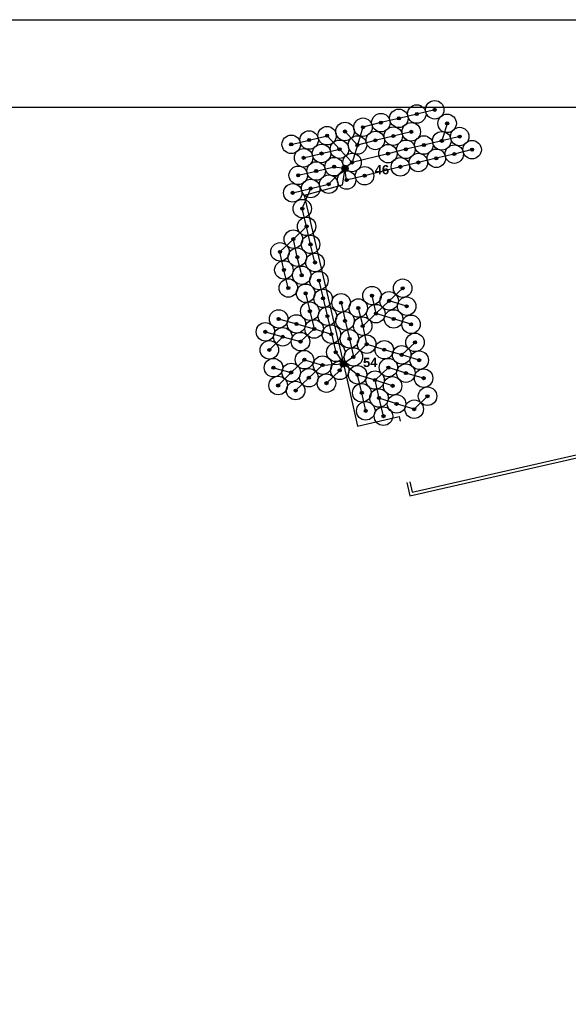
# Model space of a CAD drawing. Extents: x 17 to 811, y 16 to 574.
# Tile 2 of 3: x 316 to 494, y 255 to 574. Entities that reach past the tile are written whole.
import ezdxf

# ---------------------------------------------------------------- set-up
doc = ezdxf.new("R2010")
doc.units = 0
for name, color, linetype in [('LAGEPLAN', 7, 'Continuous'), ('RAHMEN', 7, 'Continuous'), ('SONDENFELDNORD', 7, 'Continuous'), ('SONDENFELDOST', 7, 'Continuous')]:
    doc.layers.add(name, color=color, linetype=linetype)
doc.styles.add('ARIALB', font='txt')

msp = doc.modelspace()

# ---------------------------------------------------------------- hatches: boundary and pattern name
at = {"layer": 'SONDENFELDNORD', "linetype": 'Continuous'}
h = msp.add_hatch(color=5, dxfattribs=at)
edge = h.paths.add_edge_path()
edge.add_arc((444.92, 543.78), 0.5, 0, 360)
h = msp.add_hatch(color=5, dxfattribs=at)
edge = h.paths.add_edge_path()
edge.add_arc((450.76, 545.15), 0.5, 0, 360)
h = msp.add_hatch(color=5, dxfattribs=at)
edge = h.paths.add_edge_path()
edge.add_arc((433.26, 540.98), 0.5, 0, 360)
h = msp.add_hatch(color=5, dxfattribs=at)
edge = h.paths.add_edge_path()
edge.add_arc((439.09, 542.38), 0.5, 0, 360)
h = msp.add_hatch(color=5, dxfattribs=at)
edge = h.paths.add_edge_path()
edge.add_arc((454.78, 540.75), 0.5, 0, 360)
h = msp.add_hatch(color=5, dxfattribs=at)
edge = h.paths.add_edge_path()
edge.add_arc((415.79, 536.74), 0.5, 0, 360)
h = msp.add_hatch(color=5, dxfattribs=at)
edge = h.paths.add_edge_path()
edge.add_arc((421.62, 538.11), 0.5, 0, 360)
h = msp.add_hatch(color=5, dxfattribs=at)
edge = h.paths.add_edge_path()
edge.add_arc((427.45, 539.49), 0.5, 0, 360)
h = msp.add_hatch(color=5, dxfattribs=at)
edge = h.paths.add_edge_path()
edge.add_arc((437.28, 536.61), 0.5, 0, 360)
h = msp.add_hatch(color=5, dxfattribs=at)
edge = h.paths.add_edge_path()
edge.add_arc((443.12, 538), 0.5, 0, 360)
h = msp.add_hatch(color=5, dxfattribs=at)
edge = h.paths.add_edge_path()
edge.add_arc((404.13, 533.94), 0.5, 0, 360)
h = msp.add_hatch(color=5, dxfattribs=at)
edge = h.paths.add_edge_path()
edge.add_arc((409.95, 535.34), 0.5, 0, 360)
h = msp.add_hatch(color=5, dxfattribs=at)
edge = h.paths.add_edge_path()
edge.add_arc((425.65, 533.71), 0.5, 0, 360)
h = msp.add_hatch(color=5, dxfattribs=at)
edge = h.paths.add_edge_path()
edge.add_arc((431.45, 535.2), 0.5, 0, 360)
h = msp.add_hatch(color=5, dxfattribs=at)
edge = h.paths.add_edge_path()
edge.add_arc((447.21, 533.71), 0.5, 0, 360)
h = msp.add_hatch(color=5, dxfattribs=at)
edge = h.paths.add_edge_path()
edge.add_arc((453.05, 535.08), 0.5, 0, 360)
h = msp.add_hatch(color=5, dxfattribs=at)
edge = h.paths.add_edge_path()
edge.add_arc((458.87, 536.46), 0.5, 0, 360)
h = msp.add_hatch(color=5, dxfattribs=at)
edge = h.paths.add_edge_path()
edge.add_arc((413.98, 530.97), 0.5, 0, 360)
h = msp.add_hatch(color=5, dxfattribs=at)
edge = h.paths.add_edge_path()
edge.add_arc((419.82, 532.34), 0.5, 0, 360)
h = msp.add_hatch(color=5, dxfattribs=at)
edge = h.paths.add_edge_path()
edge.add_arc((435.55, 530.91), 0.5, 0, 360)
h = msp.add_hatch(color=5, dxfattribs=at)
edge = h.paths.add_edge_path()
edge.add_arc((441.38, 532.32), 0.5, 0, 360)
h = msp.add_hatch(color=5, dxfattribs=at)
edge = h.paths.add_edge_path()
edge.add_arc((457.09, 530.77), 0.5, 0, 360)
h = msp.add_hatch(color=5, dxfattribs=at)
edge = h.paths.add_edge_path()
edge.add_arc((462.89, 532.21), 0.5, 0, 360)
h = msp.add_hatch(color=5, dxfattribs=at)
edge = h.paths.add_edge_path()
edge.add_arc((408.15, 529.57), 0.5, 0, 360)
h = msp.add_hatch(color=5, dxfattribs=at)
edge = h.paths.add_edge_path()
edge.add_arc((423.91, 528.05), 0.5, 0, 360)
h = msp.add_hatch(color=5, dxfattribs=at)
edge = h.paths.add_edge_path()
edge.add_arc((445.43, 528.03), 0.5, 0, 360)
h = msp.add_hatch(color=5, dxfattribs=at)
edge = h.paths.add_edge_path()
edge.add_arc((451.27, 529.4), 0.5, 0, 360)
h = msp.add_hatch(color=5, dxfattribs=at)
edge = h.paths.add_edge_path()
edge.add_arc((406.41, 523.88), 0.5, 0, 360)
h = msp.add_hatch(color=5, dxfattribs=at)
edge = h.paths.add_edge_path()
edge.add_arc((412.24, 525.28), 0.5, 0, 360)
h = msp.add_hatch(color=5, dxfattribs=at)
edge = h.paths.add_edge_path()
edge.add_arc((418.08, 526.68), 0.5, 0, 360)
at = {"layer": 'SONDENFELDNORD'}
h = msp.add_hatch(color=10, dxfattribs=at)
edge = h.paths.add_edge_path()
edge.add_arc((421.6, 526.16), 1, 0, 360)
at = {"layer": 'SONDENFELDNORD', "linetype": 'Continuous'}
h = msp.add_hatch(color=5, dxfattribs=at)
edge = h.paths.add_edge_path()
edge.add_arc((427.96, 523.74), 0.5, 0, 360)
h = msp.add_hatch(color=5, dxfattribs=at)
edge = h.paths.add_edge_path()
edge.add_arc((439.6, 526.63), 0.5, 0, 360)
h = msp.add_hatch(color=5, dxfattribs=at)
edge = h.paths.add_edge_path()
edge.add_arc((416.3, 520.99), 0.5, 0, 360)
h = msp.add_hatch(color=5, dxfattribs=at)
edge = h.paths.add_edge_path()
edge.add_arc((422.13, 522.36), 0.5, 0, 360)
h = msp.add_hatch(color=5, dxfattribs=at)
edge = h.paths.add_edge_path()
edge.add_arc((404.63, 518.19), 0.5, 0, 360)
h = msp.add_hatch(color=5, dxfattribs=at)
edge = h.paths.add_edge_path()
edge.add_arc((410.46, 519.6), 0.5, 0, 360)
h = msp.add_hatch(color=5, dxfattribs=at)
edge = h.paths.add_edge_path()
edge.add_arc((407.73, 513.06), 0.5, 0, 360)
h = msp.add_hatch(color=5, dxfattribs=at)
edge = h.paths.add_edge_path()
edge.add_arc((409.13, 507.3), 0.5, 0, 360)
h = msp.add_hatch(color=5, dxfattribs=at)
edge = h.paths.add_edge_path()
edge.add_arc((404.83, 503.15), 0.5, 0, 360)
h = msp.add_hatch(color=5, dxfattribs=at)
edge = h.paths.add_edge_path()
edge.add_arc((410.41, 501.45), 0.5, 0, 360)
h = msp.add_hatch(color=5, dxfattribs=at)
edge = h.paths.add_edge_path()
edge.add_arc((400.48, 499.02), 0.5, 0, 360)
h = msp.add_hatch(color=5, dxfattribs=at)
edge = h.paths.add_edge_path()
edge.add_arc((406.11, 497.3), 0.5, 0, 360)
h = msp.add_hatch(color=5, dxfattribs=at)
edge = h.paths.add_edge_path()
edge.add_arc((411.85, 495.58), 0.5, 0, 360)
h = msp.add_hatch(color=5, dxfattribs=at)
edge = h.paths.add_edge_path()
edge.add_arc((401.76, 493.17), 0.5, 0, 360)
h = msp.add_hatch(color=5, dxfattribs=at)
edge = h.paths.add_edge_path()
edge.add_arc((407.55, 491.43), 0.5, 0, 360)
h = msp.add_hatch(color=5, dxfattribs=at)
edge = h.paths.add_edge_path()
edge.add_arc((413.13, 489.71), 0.5, 0, 360)
h = msp.add_hatch(color=5, dxfattribs=at)
edge = h.paths.add_edge_path()
edge.add_arc((403.19, 487.3), 0.5, 0, 360)
h = msp.add_hatch(color=5, dxfattribs=at)
edge = h.paths.add_edge_path()
edge.add_arc((408.83, 485.57), 0.5, 0, 360)
h = msp.add_hatch(color=5, dxfattribs=at)
edge = h.paths.add_edge_path()
edge.add_arc((440.35, 487.23), 0.5, 0, 360)
h = msp.add_hatch(color=5, dxfattribs=at)
edge = h.paths.add_edge_path()
edge.add_arc((414.48, 483.92), 0.5, 0, 360)
h = msp.add_hatch(color=5, dxfattribs=at)
edge = h.paths.add_edge_path()
edge.add_arc((420.34, 482.5), 0.5, 0, 360)
h = msp.add_hatch(color=5, dxfattribs=at)
edge = h.paths.add_edge_path()
edge.add_arc((430.36, 484.83), 0.5, 0, 360)
h = msp.add_hatch(color=5, dxfattribs=at)
edge = h.paths.add_edge_path()
edge.add_arc((435.94, 483.13), 0.5, 0, 360)
h = msp.add_hatch(color=5, dxfattribs=at)
edge = h.paths.add_edge_path()
edge.add_arc((410.18, 479.77), 0.5, 0, 360)
h = msp.add_hatch(color=5, dxfattribs=at)
edge = h.paths.add_edge_path()
edge.add_arc((425.92, 480.8), 0.5, 0, 360)
h = msp.add_hatch(color=5, dxfattribs=at)
edge = h.paths.add_edge_path()
edge.add_arc((431.64, 478.98), 0.5, 0, 360)
h = msp.add_hatch(color=5, dxfattribs=at)
edge = h.paths.add_edge_path()
edge.add_arc((441.63, 481.38), 0.5, 0, 360)
h = msp.add_hatch(color=5, dxfattribs=at)
edge = h.paths.add_edge_path()
edge.add_arc((400.05, 477.26), 0.5, 0, 360)
h = msp.add_hatch(color=5, dxfattribs=at)
edge = h.paths.add_edge_path()
edge.add_arc((415.9, 478.14), 0.5, 0, 360)
h = msp.add_hatch(color=5, dxfattribs=at)
edge = h.paths.add_edge_path()
edge.add_arc((421.62, 476.65), 0.5, 0, 360)
h = msp.add_hatch(color=5, dxfattribs=at)
edge = h.paths.add_edge_path()
edge.add_arc((437.38, 477.26), 0.5, 0, 360)
h = msp.add_hatch(color=5, dxfattribs=at)
edge = h.paths.add_edge_path()
edge.add_arc((395.75, 473.07), 0.5, 0, 360)
h = msp.add_hatch(color=5, dxfattribs=at)
edge = h.paths.add_edge_path()
edge.add_arc((405.83, 475.64), 0.5, 0, 360)
h = msp.add_hatch(color=5, dxfattribs=at)
edge = h.paths.add_edge_path()
edge.add_arc((411.59, 473.99), 0.5, 0, 360)
h = msp.add_hatch(color=5, dxfattribs=at)
edge = h.paths.add_edge_path()
edge.add_arc((427.36, 474.93), 0.5, 0, 360)
h = msp.add_hatch(color=5, dxfattribs=at)
edge = h.paths.add_edge_path()
edge.add_arc((443.07, 475.51), 0.5, 0, 360)
h = msp.add_hatch(color=5, dxfattribs=at)
edge = h.paths.add_edge_path()
edge.add_arc((401.4, 471.47), 0.5, 0, 360)
h = msp.add_hatch(color=5, dxfattribs=at)
edge = h.paths.add_edge_path()
edge.add_arc((407.15, 469.88), 0.5, 0, 360)
h = msp.add_hatch(color=5, dxfattribs=at)
edge = h.paths.add_edge_path()
edge.add_arc((417.18, 472.29), 0.5, 0, 360)
h = msp.add_hatch(color=5, dxfattribs=at)
edge = h.paths.add_edge_path()
edge.add_arc((423.06, 470.78), 0.5, 0, 360)
h = msp.add_hatch(color=5, dxfattribs=at)
edge = h.paths.add_edge_path()
edge.add_arc((444.35, 469.65), 0.5, 0, 360)
h = msp.add_hatch(color=5, dxfattribs=at)
edge = h.paths.add_edge_path()
edge.add_arc((397.03, 467.21), 0.5, 0, 360)
h = msp.add_hatch(color=5, dxfattribs=at)
edge = h.paths.add_edge_path()
edge.add_arc((418.61, 466.42), 0.5, 0, 360)
h = msp.add_hatch(color=5, dxfattribs=at)
edge = h.paths.add_edge_path()
edge.add_arc((428.64, 469.07), 0.5, 0, 360)
h = msp.add_hatch(color=5, dxfattribs=at)
edge = h.paths.add_edge_path()
edge.add_arc((434.36, 467.25), 0.5, 0, 360)
h = msp.add_hatch(color=5, dxfattribs=at)
edge = h.paths.add_edge_path()
edge.add_arc((408.43, 464.02), 0.5, 0, 360)
at = {"layer": 'SONDENFELDNORD'}
h = msp.add_hatch(color=10, dxfattribs=at)
edge = h.paths.add_edge_path()
edge.add_arc((421.07, 462.67), 1, 0, 360)
at = {"layer": 'SONDENFELDNORD', "linetype": 'Continuous'}
h = msp.add_hatch(color=5, dxfattribs=at)
edge = h.paths.add_edge_path()
edge.add_arc((424.34, 464.92), 0.5, 0, 360)
h = msp.add_hatch(color=5, dxfattribs=at)
edge = h.paths.add_edge_path()
edge.add_arc((440.02, 465.6), 0.5, 0, 360)
h = msp.add_hatch(color=5, dxfattribs=at)
edge = h.paths.add_edge_path()
edge.add_arc((445.7, 463.86), 0.5, 0, 360)
h = msp.add_hatch(color=5, dxfattribs=at)
edge = h.paths.add_edge_path()
edge.add_arc((398.38, 461.42), 0.5, 0, 360)
h = msp.add_hatch(color=5, dxfattribs=at)
edge = h.paths.add_edge_path()
edge.add_arc((404.13, 459.88), 0.5, 0, 360)
h = msp.add_hatch(color=5, dxfattribs=at)
edge = h.paths.add_edge_path()
edge.add_arc((414.31, 462.27), 0.5, 0, 360)
h = msp.add_hatch(color=5, dxfattribs=at)
edge = h.paths.add_edge_path()
edge.add_arc((419.9, 460.55), 0.5, 0, 360)
h = msp.add_hatch(color=5, dxfattribs=at)
edge = h.paths.add_edge_path()
edge.add_arc((435.71, 461.46), 0.5, 0, 360)
h = msp.add_hatch(color=5, dxfattribs=at)
edge = h.paths.add_edge_path()
edge.add_arc((409.87, 458.16), 0.5, 0, 360)
h = msp.add_hatch(color=5, dxfattribs=at)
edge = h.paths.add_edge_path()
edge.add_arc((425.69, 459.12), 0.5, 0, 360)
h = msp.add_hatch(color=5, dxfattribs=at)
edge = h.paths.add_edge_path()
edge.add_arc((431.38, 457.41), 0.5, 0, 360)
h = msp.add_hatch(color=5, dxfattribs=at)
edge = h.paths.add_edge_path()
edge.add_arc((441.37, 459.67), 0.5, 0, 360)
h = msp.add_hatch(color=5, dxfattribs=at)
edge = h.paths.add_edge_path()
edge.add_arc((447.13, 458.03), 0.5, 0, 360)
h = msp.add_hatch(color=5, dxfattribs=at)
edge = h.paths.add_edge_path()
edge.add_arc((399.9, 455.65), 0.5, 0, 360)
h = msp.add_hatch(color=5, dxfattribs=at)
edge = h.paths.add_edge_path()
edge.add_arc((405.57, 454.01), 0.5, 0, 360)
h = msp.add_hatch(color=5, dxfattribs=at)
edge = h.paths.add_edge_path()
edge.add_arc((415.59, 456.41), 0.5, 0, 360)
h = msp.add_hatch(color=5, dxfattribs=at)
edge = h.paths.add_edge_path()
edge.add_arc((437.06, 455.53), 0.5, 0, 360)
h = msp.add_hatch(color=5, dxfattribs=at)
edge = h.paths.add_edge_path()
edge.add_arc((427.07, 453.26), 0.5, 0, 360)
h = msp.add_hatch(color=5, dxfattribs=at)
edge = h.paths.add_edge_path()
edge.add_arc((432.66, 451.56), 0.5, 0, 360)
h = msp.add_hatch(color=5, dxfattribs=at)
edge = h.paths.add_edge_path()
edge.add_arc((448.41, 452.17), 0.5, 0, 360)
h = msp.add_hatch(color=5, dxfattribs=at)
edge = h.paths.add_edge_path()
edge.add_arc((428.35, 447.41), 0.5, 0, 360)
h = msp.add_hatch(color=5, dxfattribs=at)
edge = h.paths.add_edge_path()
edge.add_arc((438.34, 449.68), 0.5, 0, 360)
h = msp.add_hatch(color=5, dxfattribs=at)
edge = h.paths.add_edge_path()
edge.add_arc((444.08, 447.95), 0.5, 0, 360)
h = msp.add_hatch(color=5, dxfattribs=at)
edge = h.paths.add_edge_path()
edge.add_arc((434.1, 445.69), 0.5, 0, 360)

# ---------------------------------------------------------------- linework, layer by layer
at = {"layer": 'LAGEPLAN', "color": 9, "linetype": 'Continuous'}
msp.add_lwpolyline([(51.06, 545.96), (779.67, 545.96), (779.67, 141.12), (51.06, 141.12)], close=True, dxfattribs=at)
at = {"layer": 'RAHMEN', "color": 0, "linetype": 'ByBlock'}
msp.add_lwpolyline([(16.78, 574.4), (810.5, 574.4), (810.5, 16.32), (16.78, 16.32)], close=True, dxfattribs=at)
at = {"layer": 'RAHMEN', "color": 5}
msp.add_lwpolyline([(441.69, 424.12), (442.71, 419.84), (507.85, 434.6), (528.8, 354.25), (615.92, 372.8), (620.99, 369.33), (635.95, 302.59), (677.91, 309.88), (682.79, 311.96)], dxfattribs=at)
at = {"layer": 'SONDENFELDNORD', "color": 94}
for points in [[(450.76, 545.15), (444.92, 543.78), (439.09, 542.38), (433.26, 540.98), (427.45, 539.49), (425.65, 533.71)], [(454.78, 540.75), (453.05, 535.08)], [(421.62, 538.11), (425.65, 533.71)], [(443.12, 538), (437.28, 536.61), (431.45, 535.2), (425.65, 533.71), (423.91, 528.05)], [(404.13, 533.94), (409.95, 535.34), (415.79, 536.74), (419.82, 532.34)], [(458.87, 536.46), (453.05, 535.08), (447.21, 533.71), (441.38, 532.32), (435.55, 530.91), (423.91, 528.05), (421.6, 526.16)], [(408.15, 529.57), (413.98, 530.97), (419.82, 532.34), (423.91, 528.05)], [(462.89, 532.21), (457.09, 530.77), (451.27, 529.4), (445.43, 528.03), (439.6, 526.63), (427.96, 523.74), (422.13, 522.36), (421.6, 526.16)], [(404.63, 518.19), (410.46, 519.6), (416.3, 520.99), (421.6, 526.16)], [(406.41, 523.88), (412.24, 525.28), (418.08, 526.68), (421.6, 526.16)], [(411.85, 495.58), (410.41, 501.45), (409.13, 507.3), (407.73, 513.06), (410.46, 519.6)], [(407.55, 491.43), (406.11, 497.3), (404.83, 503.15), (409.13, 507.3)], [(403.19, 487.3), (401.76, 493.17), (400.48, 499.02), (404.83, 503.15)], [(413.13, 489.71), (418.61, 466.42), (421.07, 462.67)], [(440.35, 487.23), (435.94, 483.13), (431.64, 478.98)], [(408.83, 485.57), (410.18, 479.77), (411.59, 473.99), (417.18, 472.29)], [(430.36, 484.83), (431.64, 478.98), (427.36, 474.93)], [(441.63, 481.38), (435.94, 483.13)], [(420.34, 482.5), (421.62, 476.65), (423.06, 470.78), (424.34, 464.92), (421.07, 462.67)], [(425.92, 480.8), (427.36, 474.93), (428.64, 469.07), (424.34, 464.92)], [(400.05, 477.26), (405.83, 475.64), (411.59, 473.99)], [(443.07, 475.51), (437.38, 477.26), (431.64, 478.98)], [(395.75, 473.07), (401.4, 471.47), (407.15, 469.88), (411.59, 473.99)], [(397.03, 467.21), (401.4, 471.47)], [(445.7, 463.86), (440.02, 465.6), (434.36, 467.25), (428.64, 469.07)], [(444.35, 469.65), (440.02, 465.6)], [(399.9, 455.65), (404.13, 459.88), (408.43, 464.02), (414.31, 462.27)], [(398.38, 461.42), (404.13, 459.88)], [(405.57, 454.01), (409.87, 458.16), (414.31, 462.27), (421.07, 462.67)], [(415.59, 456.41), (419.9, 460.55), (421.07, 462.67)], [(428.35, 447.41), (427.07, 453.26), (425.69, 459.12), (421.07, 462.67)], [(447.13, 458.03), (441.37, 459.67), (435.71, 461.46), (431.38, 457.41)], [(434.1, 445.69), (432.66, 451.56), (431.38, 457.41), (425.69, 459.12)], [(437.06, 455.53), (431.38, 457.41)], [(448.41, 452.17), (444.08, 447.95), (438.34, 449.68), (432.66, 451.56)]]:
    msp.add_lwpolyline(points, dxfattribs=at)
at = {"layer": 'SONDENFELDNORD', "color": 3}
for points in [[(421.6, 526.16), (420.71, 520.63), (408.32, 517.36), (421.07, 462.67)], [(421.07, 462.67), (425.69, 442.4), (439.15, 445.61), (439.49, 444.07)]]:
    msp.add_lwpolyline(points, dxfattribs=at)
at = {"layer": 'SONDENFELDNORD', "color": 1, "linetype": 'Continuous'}
for centre, radius in [((444.92, 543.78), 3), ((450.76, 545.15), 3), ((433.26, 540.98), 3), ((439.09, 542.38), 3), ((444.92, 543.78), 0.5), ((450.76, 545.15), 0.5), ((454.78, 540.75), 3), ((421.62, 538.11), 3), ((427.45, 539.49), 3), ((433.26, 540.98), 0.5), ((439.09, 542.38), 0.5), ((443.12, 538), 3), ((454.78, 540.75), 0.5), ((409.95, 535.34), 3), ((415.79, 536.74), 3), ((415.79, 536.74), 0.5), ((421.62, 538.11), 0.5), ((427.45, 539.49), 0.5), ((431.45, 535.2), 3), ((437.28, 536.61), 3), ((437.28, 536.61), 0.5), ((443.12, 538), 0.5), ((453.05, 535.08), 3), ((458.87, 536.46), 3), ((404.13, 533.94), 3), ((404.13, 533.94), 0.5), ((409.95, 535.34), 0.5), ((413.98, 530.97), 3), ((419.82, 532.34), 3), ((425.65, 533.71), 3), ((425.65, 533.71), 0.5), ((431.45, 535.2), 0.5), ((435.55, 530.91), 3), ((441.38, 532.32), 3), ((447.21, 533.71), 3), ((447.21, 533.71), 0.5), ((453.05, 535.08), 0.5), ((458.87, 536.46), 0.5), ((462.89, 532.21), 3), ((408.15, 529.57), 3), ((413.98, 530.97), 0.5), ((419.82, 532.34), 0.5), ((423.91, 528.05), 3), ((435.55, 530.91), 0.5), ((441.38, 532.32), 0.5), ((445.43, 528.03), 3), ((451.27, 529.4), 3), ((457.09, 530.77), 3), ((457.09, 530.77), 0.5), ((462.89, 532.21), 0.5), ((408.15, 529.57), 0.5), ((412.24, 525.28), 3), ((418.08, 526.68), 3), ((423.91, 528.05), 0.5), ((439.6, 526.63), 3), ((445.43, 528.03), 0.5), ((451.27, 529.4), 0.5), ((406.41, 523.88), 3), ((406.41, 523.88), 0.5), ((412.24, 525.28), 0.5), ((418.08, 526.68), 0.5), ((422.13, 522.36), 3), ((427.96, 523.74), 3), ((427.96, 523.74), 0.5), ((439.6, 526.63), 0.5), ((404.63, 518.19), 3), ((410.46, 519.6), 3), ((416.3, 520.99), 3), ((416.3, 520.99), 0.5), ((422.13, 522.36), 0.5), ((404.63, 518.19), 0.5), ((410.46, 519.6), 0.5), ((407.73, 513.06), 3), ((407.73, 513.06), 0.5), ((409.13, 507.3), 3), ((404.83, 503.15), 3), ((409.13, 507.3), 0.5), ((400.48, 499.02), 3), ((404.83, 503.15), 0.5), ((410.41, 501.45), 3), ((410.41, 501.45), 0.5), ((400.48, 499.02), 0.5), ((406.11, 497.3), 3), ((401.76, 493.17), 3), ((406.11, 497.3), 0.5), ((411.85, 495.58), 3), ((411.85, 495.58), 0.5), ((401.76, 493.17), 0.5), ((407.55, 491.43), 3), ((413.13, 489.71), 3), ((403.19, 487.3), 3), ((407.55, 491.43), 0.5), ((413.13, 489.71), 0.5), ((440.35, 487.23), 3), ((403.19, 487.3), 0.5), ((408.83, 485.57), 3), ((408.83, 485.57), 0.5), ((414.48, 483.92), 3), ((430.36, 484.83), 3), ((435.94, 483.13), 3), ((440.35, 487.23), 0.5), ((410.18, 479.77), 3), ((414.48, 483.92), 0.5), ((420.34, 482.5), 3), ((420.34, 482.5), 0.5), ((425.92, 480.8), 3), ((430.36, 484.83), 0.5), ((435.94, 483.13), 0.5), ((441.63, 481.38), 3), ((400.05, 477.26), 3), ((410.18, 479.77), 0.5), ((415.9, 478.14), 3), ((421.62, 476.65), 3), ((425.92, 480.8), 0.5), ((431.64, 478.98), 3), ((431.64, 478.98), 0.5), ((437.38, 477.26), 3), ((441.63, 481.38), 0.5), ((400.05, 477.26), 0.5), ((405.83, 475.64), 3), ((411.59, 473.99), 3), ((415.9, 478.14), 0.5), ((421.62, 476.65), 0.5), ((427.36, 474.93), 3), ((437.38, 477.26), 0.5), ((443.07, 475.51), 3), ((395.75, 473.07), 3), ((395.75, 473.07), 0.5), ((401.4, 471.47), 3), ((405.83, 475.64), 0.5), ((411.59, 473.99), 0.5), ((417.18, 472.29), 3), ((423.06, 470.78), 3), ((427.36, 474.93), 0.5), ((443.07, 475.51), 0.5), ((397.03, 467.21), 3), ((401.4, 471.47), 0.5), ((407.15, 469.88), 3), ((407.15, 469.88), 0.5), ((417.18, 472.29), 0.5), ((423.06, 470.78), 0.5), ((428.64, 469.07), 3), ((434.36, 467.25), 3), ((444.35, 469.65), 3), ((444.35, 469.65), 0.5), ((397.03, 467.21), 0.5), ((408.43, 464.02), 3), ((418.61, 466.42), 3), ((418.61, 466.42), 0.5), ((424.34, 464.92), 3), ((428.64, 469.07), 0.5), ((434.36, 467.25), 0.5), ((440.02, 465.6), 3), ((445.7, 463.86), 3), ((398.38, 461.42), 3), ((408.43, 464.02), 0.5), ((414.31, 462.27), 3), ((419.9, 460.55), 3), ((424.34, 464.92), 0.5), ((435.71, 461.46), 3), ((440.02, 465.6), 0.5), ((445.7, 463.86), 0.5), ((398.38, 461.42), 0.5), ((404.13, 459.88), 3), ((404.13, 459.88), 0.5), ((409.87, 458.16), 3), ((414.31, 462.27), 0.5), ((419.9, 460.55), 0.5), ((425.69, 459.12), 3), ((431.38, 457.41), 3), ((435.71, 461.46), 0.5), ((441.37, 459.67), 3), ((447.13, 458.03), 3), ((399.9, 455.65), 3), ((409.87, 458.16), 0.5), ((415.59, 456.41), 3), ((425.69, 459.12), 0.5), ((431.38, 457.41), 0.5), ((437.06, 455.53), 3), ((441.37, 459.67), 0.5), ((447.13, 458.03), 0.5), ((399.9, 455.65), 0.5), ((405.57, 454.01), 3), ((405.57, 454.01), 0.5), ((415.59, 456.41), 0.5), ((427.07, 453.26), 3), ((432.66, 451.56), 3), ((437.06, 455.53), 0.5), ((448.41, 452.17), 3), ((427.07, 453.26), 0.5), ((432.66, 451.56), 0.5), ((438.34, 449.68), 3), ((444.08, 447.95), 3), ((448.41, 452.17), 0.5), ((428.35, 447.41), 3), ((428.35, 447.41), 0.5), ((434.1, 445.69), 3), ((438.34, 449.68), 0.5), ((444.08, 447.95), 0.5), ((434.1, 445.69), 0.5)]:
    msp.add_circle(centre, radius, dxfattribs=at)
at = {"layer": 'SONDENFELDNORD', "color": 5}
for centre in [(421.6, 526.16), (421.07, 462.67)]:
    msp.add_circle(centre, 1, dxfattribs=at)
at = {"layer": 'SONDENFELDOST', "color": 5}
msp.add_lwpolyline([(442.67, 424.35), (443.45, 421.03), (508.58, 435.79), (529.53, 355.43), (615.93, 373.78), (621.96, 369.56), (627.16, 345.33), (635.33, 346.87)], dxfattribs=at)

# ---------------------------------------------------------------- texts
at = {"layer": 'SONDENFELDNORD', "color": 94, "linetype": 'Continuous', "style": 'ARIALB'}
for s, p in [('46', (431.27, 524.21)), ('54', (427.47, 461.64))]:
    msp.add_text(s, height=3, dxfattribs=at).set_placement(p)

doc.saveas('drawing.dxf')
